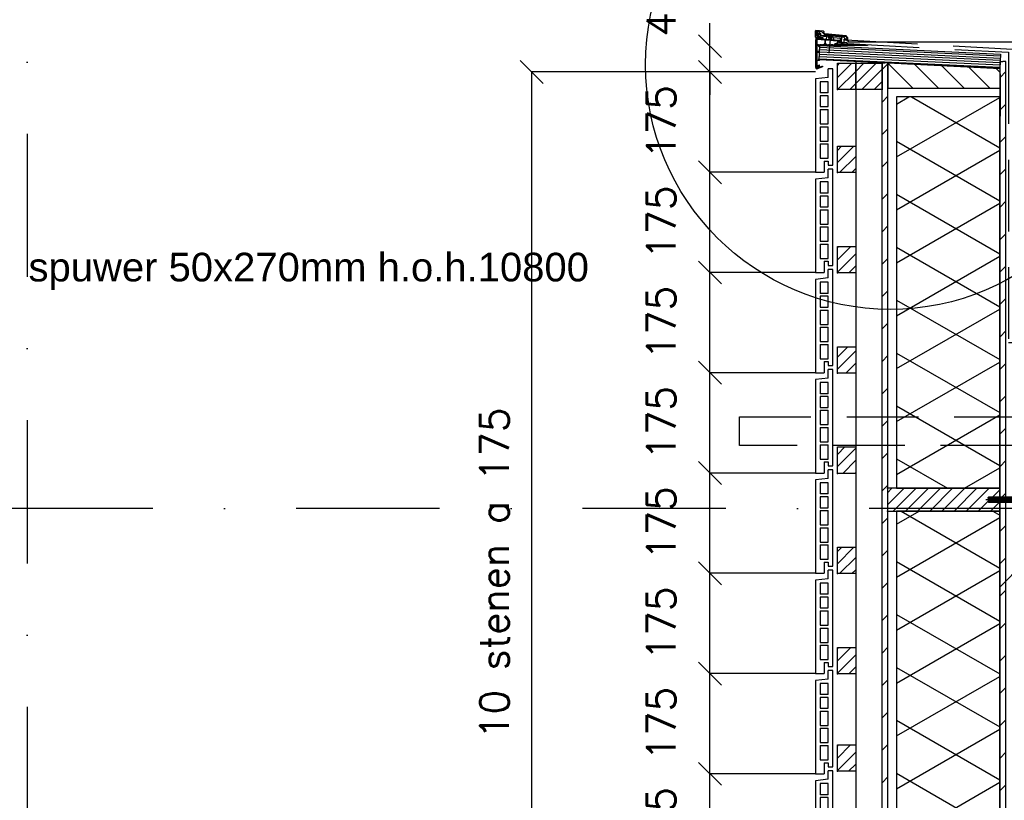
# Model space of a CAD drawing. Extents: x 151406 to 360561, y 44436 to 197234.
# Tile 22 of 57: x 157126 to 158845, y 105787 to 107149. Entities that reach past the tile are written whole.
import ezdxf
from ezdxf.enums import TextEntityAlignment as Align

# ---------------------------------------------------------------- set-up
doc = ezdxf.new("R2010")
doc.units = 0
doc.header["$LTSCALE"] = 20
doc.header["$MEASUREMENT"] = 0
doc.header["$PDSIZE"] = -1
for name, pattern in [('CENTER', [5.421053, 3.388158, -0.677632, 0.677632, -0.677632]), ('DASHDOT', [25, 12.5, -6.25, 0, -6.25]), ('DD1', [2.66667, 1.66667, -0.5, 0, -0.5]), ('HIDDEN', [9.375, 6.25, -3.125])]:
    doc.linetypes.add(name, pattern=pattern)
doc.layers.get('0').update_dxf_attribs({"linetype": 'CONTINUOUS'})
doc.layers.get('DEFPOINTS').update_dxf_attribs({"linetype": 'CONTINUOUS'})
for name, color, linetype in [('_DETAILNUMMERS', 4, 'CONTINUOUS'), ('A--A21--_F-23-', 9, 'CONTINUOUS'), ('A--A25--_F--3-', 9, 'CONTINUOUS'), ('A--A42--_F--3-', 9, 'CONTINUOUS'), ('A--A42--_F-23-', 9, 'CONTINUOUS'), ('A--L21--', 3, 'CONTINUOUS'), ('A--L21D1_BUITENWAND', 1, 'CONTINUOUS'), ('A--L21D3_BUITENWAND', 3, 'CONTINUOUS'), ('A--L21DC1_BUITENWAND', 1, 'HIDDEN'), ('A--L25--', 7, 'CONTINUOUS'), ('A--L25--_F-23-', 7, 'CONTINUOUS'), ('A--L27DC4_DAKEN', 4, 'HIDDEN'), ('A--L31--', 2, 'CONTINUOUS'), ('A--L35--', 7, 'CONTINUOUS'), ('A--L35--_F-23-', 7, 'CONTINUOUS'), ('A--L351-_F-23-', 7, 'CONTINUOUS'), ('A--L42--', 7, 'CONTINUOUS'), ('A--L42--_F--3-', 7, 'CONTINUOUS'), ('A--L42--_F-23-', 7, 'CONTINUOUS'), ('A--L47', 7, 'CONTINUOUS'), ('A--M$1A-_F123-', 1, 'CONTINUOUS'), ('A--T$1A-_F123_20', 1, 'CONTINUOUS'), ('STRAMIEN', 8, 'DD1'), ('X--LR---_CP', 7, 'CONTINUOUS')]:
    doc.layers.add(name, color=color, linetype=linetype)
doc.styles.add('ALFA-0_25', font='ROMANS')
doc.styles.add('EB2', font='ARIAL.TTF')
doc.dimstyles.new('STANDARD$0', dxfattribs={"dimscale": 50, "dimtxt": 2.5, "dimasz": 2, "dimexe": 2, "dimexo": 0, "dimgap": 2, "dimtad": 1, "dimdec": 0, "dimzin": 0, "dimdsep": 46, "dimtxsty": 'ALFA-0_25', "dimblk1": 'OBLIQUE', "dimblk2": 'OBLIQUE', "dimsah": 1, "dimcen": -3, "dimdle": 2, "dimclrd": 1, "dimclre": 1, "dimclrt": 2, "dimadec": 0, "dimazin": 0, "dimtfac": 0.666667, "dimtofl": 0, "dimtmove": 2, "dimatfit": 3, "dimldrblk": 'OBLIQUE', "dimfxl": 0, "dimtvp": 0.833333, "dimtolj": 1, "dimtzin": 0, "dimarcsym": 0})
pattern_1 = [(45, (0, 0), (-10.6066, 10.6066), [])]

# ---------------------------------------------------------------- blocks, each defined once
blk = doc.blocks.new('_OBLIQUE')
at = {"color": 0, "linetype": 'ByBlock'}
blk.add_line((-0.5, -0.5), (0.5, 0.5), dxfattribs=at)
blk = doc.blocks.new('*D149')
at = {"layer": 'A--M$1A-_F123-', "color": 1, "lineweight": -2}
for p, q in [((158515.8, 105832.9), (158331.3, 105832.9)), ((158331.3, 105657.9), (158331.3, 105832.9)), ((158515.8, 105657.9), (158331.3, 105657.9))]:
    blk.add_line(p, q, dxfattribs=at)
at = {"layer": 'DEFPOINTS', "color": 0}
for p in [(158331.3, 105832.9), (158515.8, 105832.9), (158515.8, 105657.9)]:
    blk.add_point(p, dxfattribs=at)
at = {"layer": 'A--M$1A-_F123-', "color": 1, "lineweight": -2, "xscale": 40, "yscale": 40, "zscale": 40}
for p, rotation in [((158331.3, 105832.9), 90), ((158331.3, 105657.9), 270)]:
    blk.add_blockref('_OBLIQUE', p, dxfattribs=dict(at, rotation=rotation))
at = {"layer": 'A--M$1A-_F123-', "color": 2, "insert": (158246.3, 105745.4), "char_height": 50, "attachment_point": 5, "rotation": 90, "style": 'ALFA-0_25'}
blk.add_mtext('\\A1;175', dxfattribs=at)
blk = doc.blocks.new('*D150')
at = {"layer": 'A--M$1A-_F123-', "color": 1, "lineweight": -2}
for p, q in [((158515.8, 106007.9), (158331.3, 106007.9)), ((158331.3, 105832.9), (158331.3, 106007.9)), ((158515.8, 105832.9), (158331.3, 105832.9))]:
    blk.add_line(p, q, dxfattribs=at)
at = {"layer": 'DEFPOINTS', "color": 0}
for p in [(158331.3, 106007.9), (158515.8, 106007.9), (158515.8, 105832.9)]:
    blk.add_point(p, dxfattribs=at)
at = {"layer": 'A--M$1A-_F123-', "color": 1, "lineweight": -2, "xscale": 40, "yscale": 40, "zscale": 40}
for p, rotation in [((158331.3, 106007.9), 90), ((158331.3, 105832.9), 270)]:
    blk.add_blockref('_OBLIQUE', p, dxfattribs=dict(at, rotation=rotation))
at = {"layer": 'A--M$1A-_F123-', "color": 2, "insert": (158246.3, 105920.4), "char_height": 50, "attachment_point": 5, "rotation": 90, "style": 'ALFA-0_25'}
blk.add_mtext('\\A1;175', dxfattribs=at)
blk = doc.blocks.new('*D151')
at = {"layer": 'A--M$1A-_F123-', "color": 1, "lineweight": -2}
for p, q in [((158515.8, 106182.9), (158331.3, 106182.9)), ((158331.3, 106007.9), (158331.3, 106182.9)), ((158515.8, 106007.9), (158331.3, 106007.9))]:
    blk.add_line(p, q, dxfattribs=at)
at = {"layer": 'DEFPOINTS', "color": 0}
for p in [(158331.3, 106182.9), (158515.8, 106182.9), (158515.8, 106007.9)]:
    blk.add_point(p, dxfattribs=at)
at = {"layer": 'A--M$1A-_F123-', "color": 1, "lineweight": -2, "xscale": 40, "yscale": 40, "zscale": 40}
for p, rotation in [((158331.3, 106182.9), 90), ((158331.3, 106007.9), 270)]:
    blk.add_blockref('_OBLIQUE', p, dxfattribs=dict(at, rotation=rotation))
at = {"layer": 'A--M$1A-_F123-', "color": 2, "insert": (158246.3, 106095.4), "char_height": 50, "attachment_point": 5, "rotation": 90, "style": 'ALFA-0_25'}
blk.add_mtext('\\A1;175', dxfattribs=at)
blk = doc.blocks.new('*D152')
at = {"layer": 'A--M$1A-_F123-', "color": 1, "lineweight": -2}
for p, q in [((158515.8, 106707.9), (158331.3, 106707.9)), ((158331.3, 106532.9), (158331.3, 106707.9)), ((158515.8, 106532.9), (158331.3, 106532.9))]:
    blk.add_line(p, q, dxfattribs=at)
at = {"layer": 'DEFPOINTS', "color": 0}
for p in [(158331.3, 106707.9), (158515.8, 106707.9), (158515.8, 106532.9)]:
    blk.add_point(p, dxfattribs=at)
at = {"layer": 'A--M$1A-_F123-', "color": 1, "lineweight": -2, "xscale": 40, "yscale": 40, "zscale": 40}
for p, rotation in [((158331.3, 106707.9), 90), ((158331.3, 106532.9), 270)]:
    blk.add_blockref('_OBLIQUE', p, dxfattribs=dict(at, rotation=rotation))
at = {"layer": 'A--M$1A-_F123-', "color": 2, "insert": (158246.3, 106620.4), "char_height": 50, "attachment_point": 5, "rotation": 90, "style": 'ALFA-0_25'}
blk.add_mtext('\\A1;175', dxfattribs=at)
blk = doc.blocks.new('*D153')
at = {"layer": 'A--M$1A-_F123-', "color": 1, "lineweight": -2}
for p, q in [((158515.8, 106357.9), (158331.3, 106357.9)), ((158331.3, 106182.9), (158331.3, 106357.9)), ((158515.8, 106182.9), (158331.3, 106182.9))]:
    blk.add_line(p, q, dxfattribs=at)
at = {"layer": 'DEFPOINTS', "color": 0}
for p in [(158331.3, 106357.9), (158515.8, 106357.9), (158515.8, 106182.9)]:
    blk.add_point(p, dxfattribs=at)
at = {"layer": 'A--M$1A-_F123-', "color": 1, "lineweight": -2, "xscale": 40, "yscale": 40, "zscale": 40}
for p, rotation in [((158331.3, 106357.9), 90), ((158331.3, 106182.9), 270)]:
    blk.add_blockref('_OBLIQUE', p, dxfattribs=dict(at, rotation=rotation))
at = {"layer": 'A--M$1A-_F123-', "color": 2, "insert": (158246.3, 106270.4), "char_height": 50, "attachment_point": 5, "rotation": 90, "style": 'ALFA-0_25'}
blk.add_mtext('\\A1;175', dxfattribs=at)
blk = doc.blocks.new('*D154')
at = {"layer": 'A--M$1A-_F123-', "color": 1, "lineweight": -2}
for p, q in [((158515.8, 106532.9), (158331.3, 106532.9)), ((158331.3, 106357.9), (158331.3, 106532.9)), ((158515.8, 106357.9), (158331.3, 106357.9))]:
    blk.add_line(p, q, dxfattribs=at)
at = {"layer": 'DEFPOINTS', "color": 0}
for p in [(158331.3, 106532.9), (158515.8, 106532.9), (158515.8, 106357.9)]:
    blk.add_point(p, dxfattribs=at)
at = {"layer": 'A--M$1A-_F123-', "color": 1, "lineweight": -2, "xscale": 40, "yscale": 40, "zscale": 40}
for p, rotation in [((158331.3, 106532.9), 90), ((158331.3, 106357.9), 270)]:
    blk.add_blockref('_OBLIQUE', p, dxfattribs=dict(at, rotation=rotation))
at = {"layer": 'A--M$1A-_F123-', "color": 2, "insert": (158246.3, 106445.4), "char_height": 50, "attachment_point": 5, "rotation": 90, "style": 'ALFA-0_25'}
blk.add_mtext('\\A1;175', dxfattribs=at)
blk = doc.blocks.new('*U990')
at = {"layer": 'A--A42--_F-23-', "linetype": 'Continuous'}
h = blk.add_hatch(dxfattribs=at)
h.set_pattern_fill('ALFALINE', color=256, scale=40, style=0)
h.set_pattern_definition([(45, (-158636.81, -101877.898), (-28.284271, 28.284271), [])])
h.paths.add_polyline_path([(0, 0), (-5, 0), (-5, 5196), (0, 5196), (5, 5196), (5, 0)])
at = {"layer": 'A--L42--_F-23-', "color": 2, "linetype": 'Continuous'}
for points in [[(0, 0), (-5, 0), (-5, 5196), (0, 5196)], [(0, 0), (5, 0), (5, 5196), (0, 5196)]]:
    blk.add_lwpolyline(points, dxfattribs=at)
blk = doc.blocks.new('Q031612A')
at = {"layer": 'A--L35--_F-23-', "color": 1, "linetype": 'Continuous'}
for points in [[(0, 0), (0, 11), (-4.5, 11), (-5, 10.5), (-5, -10.5), (-4.5, -11), (0, -11), (0, -4.7), (-4.5, -4.7), (0, -4.7), (0, -11), (-4.5, -11), (-5, -10.5), (-5, -4.2), (-4.5, -4.7), (-5, -5.2)], [(-5, 4.4), (-4.5, 4.9), (-5, 5.4)], [(-4.5, 4.9), (0, 4.9), (0, -4.7)], [(1.7, 4.5), (0.6, -4.4)], [(0.6, 4.5), (0.6, -4.4)], [(3.2, 4.5), (2.1, -4.4)], [(4.7, 4.5), (3.6, -4.4)], [(6.2, 4.5), (5.1, -4.4)], [(7.7, 4.5), (6.6, -4.4)], [(9.2, 4.5), (8.1, -4.4)], [(10.7, 4.5), (9.6, -4.4)], [(12.3, 4.5), (11.2, -4.4)], [(13.8, 4.5), (12.7, -4.4)], [(15.3, 4.5), (14.2, -4.4)], [(16.8, 4.5), (15.7, -4.4)], [(18.3, 4.5), (17.2, -4.4)], [(19.8, 4.5), (18.7, -4.4)], [(21.3, 4.5), (20.2, -4.4)], [(22.8, 4.5), (21.7, -4.4)], [(24.3, 4.5), (23.2, -4.4)], [(25.9, 4.5), (24.8, -4.4)], [(27.4, 4.5), (26.3, -4.4)], [(28.9, 4.5), (27.8, -4.4)], [(30.4, 4.5), (29.3, -4.4)], [(31.9, 4.5), (30.8, -4.4)], [(33.4, 4.5), (32.3, -4.4)], [(34.9, 4.5), (33.8, -4.4)], [(36.4, 4.5), (35.3, -4.4)], [(37.9, 4.5), (36.8, -4.4)], [(39.5, 4.5), (38.4, -4.4)], [(41, 4.5), (39.9, -4.4)], [(42.5, 4.5), (41.4, -4.4)], [(44, 4.5), (42.9, -4.4)], [(45.5, 4.5), (44.4, -4.4)], [(47, 4.5), (45.9, -4.4)], [(47.6, -2.8), (47.5, -4.1)]]:
    blk.add_lwpolyline(points, dxfattribs=at)
blk.add_lwpolyline([(47.6, 4), (47.1, 4.5), (0, 4.5), (0, -4.4), (47.1, -4.4), (47.6, -3.9)], close=True, dxfattribs=at)
at = {"layer": 'A--L351-_F-23-', "color": 1, "linetype": 'DASHDOT'}
blk.add_lwpolyline([(-7.9, 0), (51.6, 0)], dxfattribs=at)
at = {"layer": 'X--LR---_CP', "color": 1, "linetype": 'DASHDOT'}
blk.add_point((0, 0), dxfattribs=at)
blk.add_point((0, 0), dxfattribs=at)
blk.add_point((0, 0), dxfattribs=at)
blk = doc.blocks.new('*D158')
at = {"layer": 'A--M$1A-_F123-', "color": 1, "lineweight": -2}
for p, q in [((158441, 107057.9), (158020.2, 107057.9)), ((158020.2, 105307.9), (158020.2, 107057.9)), ((158441, 105307.9), (158020.2, 105307.9))]:
    blk.add_line(p, q, dxfattribs=at)
at = {"layer": 'DEFPOINTS', "color": 0}
for p in [(158020.2, 107057.9), (158441, 107057.9), (158441, 105307.9)]:
    blk.add_point(p, dxfattribs=at)
at = {"layer": 'A--M$1A-_F123-', "color": 1, "lineweight": -2, "xscale": 40, "yscale": 40, "zscale": 40}
for p, rotation in [((158020.2, 107057.9), 90), ((158020.2, 105307.9), 270)]:
    blk.add_blockref('_OBLIQUE', p, dxfattribs=dict(at, rotation=rotation))
at = {"layer": 'A--M$1A-_F123-', "color": 2, "insert": (157955.2, 106182.9), "char_height": 50, "attachment_point": 5, "rotation": 90, "style": 'ALFA-0_25'}
blk.add_mtext('\\A1;10 stenen a 175', dxfattribs=at)
blk = doc.blocks.new('*D159')
at = {"layer": 'A--M$1A-_F123-', "color": 1, "lineweight": -2}
for p, q in [((158515.8, 106882.9), (158331.3, 106882.9)), ((158331.3, 106707.9), (158331.3, 106882.9)), ((158515.8, 106707.9), (158331.3, 106707.9))]:
    blk.add_line(p, q, dxfattribs=at)
at = {"layer": 'DEFPOINTS', "color": 0}
for p in [(158331.3, 106882.9), (158515.8, 106882.9), (158515.8, 106707.9)]:
    blk.add_point(p, dxfattribs=at)
at = {"layer": 'A--M$1A-_F123-', "color": 1, "lineweight": -2, "xscale": 40, "yscale": 40, "zscale": 40}
for p, rotation in [((158331.3, 106882.9), 90), ((158331.3, 106707.9), 270)]:
    blk.add_blockref('_OBLIQUE', p, dxfattribs=dict(at, rotation=rotation))
at = {"layer": 'A--M$1A-_F123-', "color": 2, "insert": (158246.3, 106795.4), "char_height": 50, "attachment_point": 5, "rotation": 90, "style": 'ALFA-0_25'}
blk.add_mtext('\\A1;175', dxfattribs=at)
blk = doc.blocks.new('*D160')
at = {"layer": 'A--M$1A-_F123-', "color": 1, "lineweight": -2}
for p, q in [((158515.8, 106707.9), (158331.3, 106707.9)), ((158331.3, 106532.9), (158331.3, 106707.9)), ((158515.8, 106532.9), (158331.3, 106532.9))]:
    blk.add_line(p, q, dxfattribs=at)
at = {"layer": 'DEFPOINTS', "color": 0}
for p in [(158331.3, 106707.9), (158515.8, 106707.9), (158515.8, 106532.9)]:
    blk.add_point(p, dxfattribs=at)
at = {"layer": 'A--M$1A-_F123-', "color": 1, "lineweight": -2, "xscale": 40, "yscale": 40, "zscale": 40}
for p, rotation in [((158331.3, 106707.9), 90), ((158331.3, 106532.9), 270)]:
    blk.add_blockref('_OBLIQUE', p, dxfattribs=dict(at, rotation=rotation))
at = {"layer": 'A--M$1A-_F123-', "color": 2, "insert": (158246.3, 106620.4), "char_height": 50, "attachment_point": 5, "rotation": 90, "style": 'ALFA-0_25'}
blk.add_mtext('\\A1;175', dxfattribs=at)
blk = doc.blocks.new('*D161')
at = {"layer": 'A--M$1A-_F123-', "color": 1, "lineweight": -2}
for p, q in [((158515.8, 107057.9), (158331.3, 107057.9)), ((158331.3, 106882.9), (158331.3, 107057.9)), ((158515.8, 106882.9), (158331.3, 106882.9))]:
    blk.add_line(p, q, dxfattribs=at)
at = {"layer": 'DEFPOINTS', "color": 0}
for p in [(158331.3, 107057.9), (158515.8, 107057.9), (158515.8, 106882.9)]:
    blk.add_point(p, dxfattribs=at)
at = {"layer": 'A--M$1A-_F123-', "color": 1, "lineweight": -2, "xscale": 40, "yscale": 40, "zscale": 40}
for p, rotation in [((158331.3, 107057.9), 90), ((158331.3, 106882.9), 270)]:
    blk.add_blockref('_OBLIQUE', p, dxfattribs=dict(at, rotation=rotation))
at = {"layer": 'A--M$1A-_F123-', "color": 2, "insert": (158246.3, 106970.4), "char_height": 50, "attachment_point": 5, "rotation": 90, "style": 'ALFA-0_25'}
blk.add_mtext('\\A1;175', dxfattribs=at)
blk = doc.blocks.new('NH40_196')
at = {"layer": 'A--A25--_F--3-'}
h = blk.add_hatch(dxfattribs=at)
h.set_pattern_fill('ALFALINE', color=256, scale=15, style=0, pattern_type=2)
h.set_pattern_definition([(45, (-6, 0), (-10.6066, 10.6066), [])])
h.paths.add_polyline_path([(0, 0), (0, 196), (40, 196), (40, 0)])
at = {"layer": 'A--L25--_F-23-', "color": 2, "linetype": 'Continuous'}
blk.add_lwpolyline([(0, 0), (0, 196), (40, 196), (40, 0)], close=True, dxfattribs=at)
at = {"layer": 'X--LR---_CP'}
for p in [(0, 0), (0, 0), (40, 0)]:
    blk.add_point(p, dxfattribs=at)
blk = doc.blocks.new('*U975')
at = {"layer": 'A--A42--_F-23-', "linetype": 'Continuous'}
h = blk.add_hatch(dxfattribs=at)
h.set_pattern_fill('ALFALINE', color=256, scale=40, style=0)
h.set_pattern_definition([(45, (-158842.765, -102755.898), (-28.284271, 28.284271), [])])
h.paths.add_polyline_path([(0, 0), (-5, 0), (-5, 4320), (0, 4320), (5, 4320), (5, 0)])
at = {"layer": 'A--L42--_F-23-', "color": 2, "linetype": 'Continuous'}
for points in [[(0, 0), (-5, 0), (-5, 4320), (0, 4320)], [(0, 0), (5, 0), (5, 4320), (0, 4320)]]:
    blk.add_lwpolyline(points, dxfattribs=at)
blk = doc.blocks.new('E100606D_8713350')
at = {"color": 0}
blk.add_lwpolyline([(17.9, 1.6), (20.2, 1.6), (20, 1.8, -0.57735), (20.2, 2.1), (21.5, 2.1), (22.8, 2.1, -0.57735), (23, 1.8), (22.9, 1.6), (25.2, 1.6), (25, 1.8, -0.57735), (25.2, 2.1), (26.5, 2.1), (27.8, 2.1, -0.57735), (28, 1.8), (27.9, 1.6), (30.2, 1.6), (30, 1.8, -0.57735), (30.2, 2.1), (31.5, 2.1), (32.8, 2.1, -0.57735), (33, 1.8), (32.9, 1.6), (35.2, 1.6), (35, 1.8, -0.57735), (35.2, 2.1), (36.5, 2.1), (37.8, 2.1, -0.57735), (38, 1.8), (37.9, 1.6), (40.2, 1.6), (40, 1.8, -0.57735), (40.2, 2.1), (41.5, 2.1), (42.8, 2.1, -0.57735), (43, 1.8), (42.9, 1.6), (45.2, 1.6), (45, 1.8, -0.57735), (45.2, 2.1), (46.5, 2.1), (47.8, 2.1, -0.57735), (48, 1.8), (47.9, 1.6), (50.2, 1.6), (50, 1.8, -0.57735), (50.2, 2.1), (51.5, 2.1), (52.8, 2.1, -0.57735), (53, 1.8), (52.9, 1.6), (55.2, 1.6), (55, 1.8, -0.57735), (55.2, 2.1), (56.5, 2.1), (57.8, 2.1, -0.57735), (58, 1.8), (57.9, 1.6), (60.2, 1.6), (60, 1.8, -0.57735), (60.2, 2.1), (61.5, 2.1), (62.8, 2.1, -0.57735), (63, 1.8), (62.9, 1.6), (65.2, 1.6), (65, 1.8, -0.57735), (65.2, 2.1), (66.5, 2.1), (67.8, 2.1, -0.57735), (68, 1.8), (67.9, 1.6), (70.2, 1.6), (70, 1.8, -0.57735), (70.2, 2.1), (71.5, 2.1), (72.8, 2.1, -0.57735), (73, 1.8), (72.9, 1.6), (78.3, 0.6, -0.912623), (78.3, 0.1), (-5.3, 0.1, 0.414214), (-5.8, -0.4), (-5.8, -1.4, -0.414214), (-6.3, -1.9, -0.414214), (-6.8, -1.4), (-6.8, -0.4, 0.414214), (-7.3, 0.1), (-9.5, 0.1, 0.414214), (-10, -0.4), (-10, -24.7, 0.414214), (-9.5, -25.2), (-7.3, -25.2, 0.414214), (-6.8, -24.7), (-6.8, -23.7, -0.414214), (-6.3, -23.2, -0.414214), (-5.8, -23.7), (-5.8, -25.7, -0.414214), (-6.3, -26.2), (-9.5, -26.2, 0.414214), (-10, -26.7), (-10, -38.7, 0.534511), (-9.3, -39.1), (-1, -35.7, -0.534511), (0, -36.4, -0.303347), (-0.4, -37.1), (-9.4, -40.8, -0.534511), (-11.5, -39.4), (-11.5, 12.6, -0.414214), (-10, 14.1), (0, 14.1, -0.414214), (0.5, 13.6), (0.5, 13.1, -0.414214), (0, 12.6), (-9.5, 12.6, 0.414214), (-10, 12.1), (-10, 2.6, 0.414214), (-9.5, 2.1), (-8.5, 2.1), (-7.2, 2.1, -0.57735), (-7, 1.8), (-7.1, 1.6), (-4.8, 1.6), (-5, 1.8, -0.57735), (-4.8, 2.1), (-3.5, 2.1), (-2.2, 2.1, -0.57735), (-2, 1.8), (-2.1, 1.6), (0.2, 1.6), (0, 1.8, -0.57735), (0.2, 2.1), (1.5, 2.1), (2.8, 2.1, -0.57735), (3, 1.8), (2.9, 1.6), (5.2, 1.6), (5, 1.8, -0.57735), (5.2, 2.1), (6.5, 2.1), (7.8, 2.1, -0.57735), (8, 1.8), (7.9, 1.6), (10.2, 1.6), (10, 1.8, -0.57735), (10.2, 2.1), (11.5, 2.1), (12.8, 2.1, -0.57735), (13, 1.8), (12.9, 1.6), (15.2, 1.6), (15, 1.8, -0.57735), (15.2, 2.1), (16.5, 2.1), (17.8, 2.1, -0.57735), (18, 1.8)], format="xyb", close=True, dxfattribs=at)
blk = doc.blocks.new('ARGETON175')
at = {"layer": 'A--L21D3_BUITENWAND'}
for p, q in [((0, 168), (-8, 168)), ((-8, 153), (-8, 168)), ((0, 0), (0, 168)), ((-8, 153), (-30, 150.5)), ((-30, 150.5), (-30, -12.5)), ((-22, 145.5), (-22, 126)), ((-8, 145.5), (-22, 145.5)), ((-8, 126), (-8, 145.5)), ((-8, 126), (-22, 126)), ((-8, 121), (-22, 121)), ((-22, 121), (-22, 102)), ((-8, 102), (-8, 121)), ((-22, 102), (-8, 102)), ((-22, 97), (-22, 72)), ((-22, 97), (-8, 97)), ((-8, 72), (-8, 97)), ((-22, 72), (-8, 72)), ((-22, 67), (-22, 42)), ((-22, 67), (-8, 67)), ((-8, 42), (-8, 67)), ((-22, 42), (-8, 42)), ((-22, 37), (-22, 12)), ((-22, 37), (-8, 37)), ((-8, 12), (-8, 37)), ((-22, 12), (-8, 12)), ((-15, 7), (-15, -12.5)), ((-15, 7), (-8, 7)), ((-8, 7), (-8, 0)), ((-8, 0), (0, 0)), ((-30, -12.5), (-15, -12.5))]:
    blk.add_line(p, q, dxfattribs=at)
blk = doc.blocks.new('Q020261-')
at = {"layer": 'A--A25--_F--3-'}
h = blk.add_hatch(dxfattribs=at)
h.set_pattern_fill('ALFALINE', color=256, scale=15, style=0, pattern_type=2)
h.set_pattern_definition(pattern_1)
h.paths.add_polyline_path([(0, 0), (0, 46), (46, 46), (46, 0)])
at = {"layer": 'A--L25--_F-23-', "color": 2, "linetype": 'Continuous'}
blk.add_lwpolyline([(0, 0), (0, 46), (46, 46), (46, 0)], close=True, dxfattribs=at)
at = {"layer": 'X--LR---_CP'}
for p in [(0, 0), (0, 0), (46, 0)]:
    blk.add_point(p, dxfattribs=at)
blk = doc.blocks.new('HOUT46X32')
at = {"layer": 'A--A25--_F--3-'}
h = blk.add_hatch(dxfattribs=at)
h.set_pattern_fill('ALFALINE', color=256, scale=15, style=0, pattern_type=2)
h.set_pattern_definition(pattern_1)
h.paths.add_polyline_path([(0, 0), (0, 46), (32, 46), (32, 0)])
at = {"layer": 'A--L25--_F-23-', "color": 2, "linetype": 'Continuous'}
blk.add_lwpolyline([(0, 0), (0, 46), (32, 46), (32, 0)], close=True, dxfattribs=at)
at = {"layer": 'X--LR---_CP'}
for p in [(0, 0), (0, 0), (32, 0)]:
    blk.add_point(p, dxfattribs=at)
blk = doc.blocks.new('*D449')
at = {"color": 1, "linetype": 'ByBlock'}
blk.add_line((158857.8, 106179.4), (159089.3, 106179.4), dxfattribs=at)
at = {"layer": 'DEFPOINTS', "color": 0, "linetype": 'ByBlock'}
for p in [(158857.8, 106179.4), (159089.3, 106179.4), (159089.3, 106179.4)]:
    blk.add_point(p, dxfattribs=at)
at = {"color": 1, "linetype": 'ByBlock', "xscale": 40, "yscale": 40, "zscale": 40, "rotation": 180}
blk.add_blockref('_OBLIQUE', (158857.8, 106179.4), dxfattribs=at)
at = {"color": 1, "linetype": 'ByBlock', "xscale": 40, "yscale": 40, "zscale": 40}
blk.add_blockref('_OBLIQUE', (159089.3, 106179.4), dxfattribs=at)
at = {"color": 2, "linetype": 'ByBlock', "insert": (158973.5, 106244.4), "char_height": 50, "attachment_point": 5, "style": 'ALFA-0_25'}
blk.add_mtext('\\A1;232', dxfattribs=at)
blk = doc.blocks.new('*D451')
at = {"color": 1, "linetype": 'ByBlock'}
for p, q in [((158331.3, 107102.9), (158331.3, 107142.9)), ((158331.3, 107057.9), (158331.3, 107102.9)), ((158331.3, 107057.9), (158331.3, 107017.9))]:
    blk.add_line(p, q, dxfattribs=at)
at = {"layer": 'DEFPOINTS', "color": 0, "linetype": 'ByBlock'}
for p in [(158331.3, 107102.9), (158331.3, 107102.9), (158331.3, 107057.9)]:
    blk.add_point(p, dxfattribs=at)
at = {"color": 1, "linetype": 'ByBlock', "xscale": 40, "yscale": 40, "zscale": 40}
for p, rotation in [((158331.3, 107102.9), 270), ((158331.3, 107057.9), 90)]:
    blk.add_blockref('_OBLIQUE', p, dxfattribs=dict(at, rotation=rotation))
at = {"color": 2, "linetype": 'ByBlock', "insert": (158246.3, 107162.6), "char_height": 50, "attachment_point": 5, "rotation": 90, "style": 'ALFA-0_25'}
blk.add_mtext('\\A1;45', dxfattribs=at)

msp = doc.modelspace()

# ---------------------------------------------------------------- hatches: boundary and pattern name
at = {"layer": 'A--A21--_F-23-'}
h = msp.add_hatch(dxfattribs=at)
h.set_pattern_fill('ALFAISO', color=256, scale=80, angle=270, style=0, pattern_type=2)
h.set_pattern_definition([(330, (46200.89, 3462), (40, 69.282032), []), (30, (46200.89, 3462), (-40, 69.282032), [])])
h.paths.add_polyline_path([(158837.309, 107014.4), (158657.309, 107014.4), (158657.309, 106331.263), (158837.309, 106331.263)])
h = msp.add_hatch(dxfattribs=at)
h.set_pattern_fill('ALFAISO', color=256, scale=80, angle=270, style=0, pattern_type=2)
h.set_pattern_definition([(330, (46200.89, 2728.635), (40, 69.282032), []), (30, (46200.89, 2728.635), (-40, 69.282032), [])])
h.paths.add_polyline_path([(158837.309, 106291.263), (158657.309, 106291.263), (158657.309, 105377.898), (158837.309, 105377.898)])
at = {"layer": 'A--A25--_F--3-'}
h = msp.add_hatch(dxfattribs=at)
h.set_pattern_fill('ANSI31', color=256, scale=10, angle=90, style=0)
h.set_pattern_definition([(135, (176919.19, 93779.83), (-22.45064, -22.45064), [])])
h.paths.add_polyline_path([(158641.81, 107029.398), (158837.849, 107029.444), (158837.81, 107063.398), (158641.81, 107073.398)])
at = {"layer": 'A--A42--_F--3-'}
h = msp.add_hatch(dxfattribs=at)
h.set_pattern_fill('ALFALINE', color=256, scale=4, angle=132.313203, style=0, pattern_type=2)
h.set_pattern_definition([(177.3132, (158511.9596, 107085.4984), (-0.187505, -3.995603), [])])
h.paths.add_polyline_path([(158522.594, 107084.999), (158523.485, 107103.978), (158838.747, 107089.184), (158837.857, 107070.205), (158837.575, 107064.211), (158522.313, 107079.006)])

# ---------------------------------------------------------------- linework, layer by layer
at = {"color": 0}
for p, q in [((158515.312, 107129.123), (158515.312, 107118.923)), ((158529.831, 107128.944), (158516.399, 107130.119)), ((158516.662, 107124.476), (158516.662, 107128.195)), ((158519.515, 107124.213), (158516.808, 107121.506)), ((158516.884, 107127.216), (158517.991, 107128.323)), ((158519.825, 107126.155), (158516.976, 107126.881)), ((158526.569, 107127.874), (158517.205, 107128.694)), ((158519.32, 107125.927), (158517.515, 107124.122)), ((158517.991, 107128.323), (158521.225, 107128.04)), ((158519.662, 107124.567), (158519.662, 107125.786)), ((158519.825, 107117.424), (158519.825, 107126.155)), ((158524.984, 107124.281), (158521.225, 107128.04)), ((158521.225, 107116.753), (158521.225, 107124.853)), ((158521.269, 107117.295), (158521.933, 107124.888)), ((158522.079, 107125.206), (158523.786, 107123.5)), ((158522.274, 107125.012), (158525.326, 107121.959)), ((158523.786, 107123.5), (158524.587, 107123.429)), ((158531.355, 107123.089), (158526.569, 107127.874)), ((158531.962, 107124.391), (158529.633, 107126.72)), ((158530.928, 107127.848), (158529.831, 107128.944)), ((158530.03, 107127.572), (158530.769, 107127.507)), ((158531.355, 107123.089), (158568.462, 107119.843)), ((158569.102, 107121.142), (158531.962, 107124.391)), ((158519.825, 107117.424), (158515.525, 107113.124)), ((158515.525, 107113.124), (158515.525, 107065.944)), ((158516.165, 107118.57), (158516.662, 107119.066)), ((158516.662, 107119.066), (158516.662, 107121.152)), ((158519.429, 107115.047), (158516.925, 107112.544)), ((158516.925, 107094.244), (158516.925, 107112.544)), ((158519.429, 107115.047), (158531.369, 107114.002)), ((158522.178, 107116.212), (158521.269, 107117.295)), ((158521.682, 107116.255), (158556.946, 107113.17)), ((158522.178, 107116.212), (158523.174, 107116.125)), ((158523.174, 107116.125), (158523.523, 107120.11)), ((158535.477, 107119.064), (158523.523, 107120.11)), ((158525.326, 107121.959), (158537.644, 107120.882)), ((158531.043, 107106.894), (158530.552, 107106.044)), ((158530.725, 107105.744), (158534.325, 107105.744)), ((158531.825, 107107.144), (158531.476, 107107.144)), ((158531.825, 107113.504), (158531.825, 107107.144)), ((158533.225, 107107.144), (158533.225, 107113.294)), ((158533.575, 107107.144), (158533.225, 107107.144)), ((158533.769, 107113.792), (158554.166, 107112.008)), ((158534.499, 107106.044), (158534.008, 107106.894)), ((158535.128, 107115.079), (158535.477, 107119.064)), ((158535.128, 107115.079), (158539.113, 107114.73)), ((158537.546, 107119.77), (158537.644, 107120.882)), ((158537.546, 107119.77), (158545.516, 107119.072)), ((158539.331, 107117.221), (158537.546, 107119.77)), ((158537.644, 107120.882), (158541.628, 107120.533)), ((158539.113, 107114.73), (158539.331, 107117.221)), ((158543.316, 107116.872), (158539.331, 107117.221)), ((158545.613, 107120.185), (158541.628, 107120.533)), ((158543.316, 107116.872), (158543.098, 107114.382)), ((158543.098, 107114.382), (158547.083, 107114.033)), ((158545.516, 107119.072), (158543.316, 107116.872)), ((158545.613, 107120.185), (158545.516, 107119.072)), ((158561.552, 107118.79), (158545.613, 107120.185)), ((158547.083, 107114.033), (158547.431, 107118.018)), ((158547.431, 107118.018), (158559.386, 107116.972)), ((158549.649, 107107.144), (158549.014, 107106.044)), ((158549.187, 107105.744), (158552.987, 107105.744)), ((158552.179, 107107.144), (158549.649, 107107.144)), ((158554.556, 107111.26), (158552.179, 107107.144)), ((158552.987, 107105.744), (158554.611, 107108.556)), ((158552.987, 107105.744), (158570.525, 107105.744)), ((158554.611, 107108.556), (158569.611, 107107.244)), ((158557.102, 107112.871), (158555.54, 107110.166)), ((158570.241, 107108.594), (158555.696, 107109.866)), ((158556.386, 107110.208), (158558.776, 107109.999)), ((158558.776, 107109.999), (158559.386, 107116.972)), ((158558.776, 107109.999), (158560.768, 107109.824)), ((158560.768, 107109.824), (158561.552, 107118.79)), ((158560.768, 107109.824), (158565.456, 107109.414)), ((158564.636, 107118.52), (158561.552, 107118.79)), ((158565.456, 107109.414), (158565.979, 107115.392)), ((158565.979, 107115.392), (158566.975, 107115.305)), ((158566.049, 107114.854), (158566.952, 107113.952)), ((158567.062, 107116.301), (158566.1, 107117.675)), ((158570.418, 107115.004), (158566.288, 107115.365)), ((158566.952, 107113.952), (158570.22, 107113.666)), ((158566.975, 107115.305), (158567.062, 107116.301)), ((158568.462, 107119.843), (158570.962, 107117.114)), ((158572.312, 107117.639), (158569.102, 107121.142)), ((158569.611, 107107.244), (158570.525, 107106.329)), ((158570.22, 107113.666), (158572.418, 107111.468)), ((158572.408, 107106.427), (158570.241, 107108.594)), ((158570.525, 107106.329), (158570.525, 107105.744)), ((158570.525, 107105.744), (158572.125, 107105.744)), ((158570.962, 107117.114), (158570.962, 107115.502)), ((158572.312, 107113.483), (158572.312, 107117.639)), ((158573.272, 107112.523), (158572.312, 107113.483)), ((158573.272, 107111.822), (158573.272, 107112.523)), ((158516.925, 107068.494), (158516.925, 107092.494)), ((158516.925, 107092.494), (158522.025, 107092.494)), ((158522.025, 107093.744), (158517.425, 107093.744)), ((158522.525, 107092.994), (158522.525, 107093.244)), ((158521.275, 107068.494), (158516.925, 107068.494)), ((158516.925, 107066.944), (158516.925, 107067.244)), ((158516.925, 107067.244), (158522.025, 107067.244)), ((158521.275, 107069.494), (158521.275, 107068.494)), ((158522.025, 107069.994), (158521.775, 107069.994)), ((158522.525, 107067.744), (158522.525, 107069.494))]:
    msp.add_line(p, q, dxfattribs=at)
at = {"color": 0, "linetype": 'CENTER'}
msp.add_line((158541.628, 107120.533), (158539.019, 107090.713), dxfattribs=at)
at = {"color": 0}
for centre, radius, start, end in [((158516.312, 107129.123), 1, 85, 180), ((158517.162, 107128.195), 0.5, 85, 180), ((158517.162, 107124.476), 0.5, 180, 315), ((158517.025, 107127.075), 0.2, 135, 255.70564), ((158519.462, 107125.786), 0.2, 0, 135), ((158519.162, 107124.567), 0.5, 315, 0), ((158521.725, 107124.853), 0.5, 45, 180), ((158522.132, 107124.87), 0.2, 45, 175), ((158524.631, 107123.928), 0.5, 265, 45), ((158529.987, 107127.073), 0.5, 85, 225), ((158530.787, 107127.706), 0.2, 265, 45), ((158515.812, 107118.923), 0.5, 180, 315), ((158517.162, 107121.152), 0.5, 135, 180), ((158521.725, 107116.753), 0.5, 180, 265), ((158530.725, 107105.944), 0.2, 150, 270), ((158531.476, 107106.644), 0.5, 90, 150), ((158531.325, 107113.504), 0.5, 0, 85), ((158533.725, 107113.294), 0.5, 85, 180), ((158533.575, 107106.644), 0.5, 30, 90), ((158534.325, 107105.944), 0.2, 270, 30), ((158549.187, 107105.944), 0.2, 150, 270), ((158554.123, 107111.51), 0.5, 330, 85), ((158555.714, 107110.066), 0.2, 150, 265), ((158556.43, 107110.706), 0.5, 150, 265), ((158556.929, 107112.971), 0.2, 0, 85), ((158556.929, 107112.971), 0.2, 330, 0), ((158564.462, 107116.528), 2, 35, 85), ((158566.262, 107115.066), 0.3, 85, 225), ((158570.462, 107115.502), 0.5, 265, 0), ((158572.125, 107106.144), 0.4, 270, 0), ((158572.125, 107106.144), 0.4, 0, 45), ((158572.772, 107111.822), 0.5, 225, 315), ((158572.772, 107111.822), 0.5, 315, 0), ((158517.425, 107094.244), 0.5, 180, 270), ((158522.025, 107093.244), 0.5, 0, 90), ((158522.025, 107092.994), 0.5, 270, 0), ((158515.725, 107065.944), 0.2, 180, 270), ((158515.725, 107066.944), 1.2, 270, 0), ((158521.775, 107069.494), 0.5, 90, 180), ((158522.025, 107069.494), 0.5, 0, 90), ((158522.025, 107067.744), 0.5, 270, 0)]:
    msp.add_arc(centre, radius, start, end, dxfattribs=at)
at = {"layer": '_DETAILNUMMERS'}
msp.add_circle((158646.239, 107070.736), 427.262, dxfattribs=at)
at = {"layer": 'A--L21--'}
for points in [[(158837.309, 107014.4), (158657.309, 107014.4), (158657.309, 106331.263), (158837.309, 106331.263)], [(158837.309, 106291.263), (158657.309, 106291.263), (158657.309, 105377.898), (158837.309, 105377.898)]]:
    msp.add_lwpolyline(points, close=True, dxfattribs=at)
at = {"layer": 'A--L21D1_BUITENWAND'}
msp.add_line((158571.979, 107110.664), (166754.265, 107110.664), dxfattribs=at)
at = {"layer": 'A--L21DC1_BUITENWAND'}
msp.add_lwpolyline([(158382.712, 106405.898), (158382.712, 106455.898), (158996.315, 106455.898), (158996.315, 106518.915), (159046.315, 106518.898), (159046.315, 106405.898)], close=True, dxfattribs=at)
at = {"layer": 'A--L25--_F-23-', "color": 2, "linetype": 'Continuous'}
for p, q in [((158641.806, 106980.765), (158641.805, 107073.399)), ((158837.8, 107054.442), (158837.806, 106980.765)), ((158641.806, 106968.527), (158641.806, 107042.162)), ((158651.806, 107029.4), (158837.806, 107029.441))]:
    msp.add_line(p, q, dxfattribs=at)
msp.add_lwpolyline([(158641.81, 107029.398), (158837.849, 107029.444), (158837.81, 107063.398), (158641.81, 107073.398)], close=True, dxfattribs=at)
at = {"layer": 'A--L27DC4_DAKEN'}
msp.add_line((158568.829, 107113.75), (158859.681, 107097.674), dxfattribs=at)
msp.add_lwpolyline([(158571.968, 107107.705), (158852.576, 107092.195), (158852.309, 106585.567), (166736.81, 106585.648)], dxfattribs=at)
at = {"layer": 'A--L31--'}
msp.add_line((158585.81, 107076.026), (158585.81, 101888.661), dxfattribs=at)
at = {"layer": 'A--L42--_F--3-', "color": 3, "linetype": 'Continuous'}
msp.add_line((158837.575, 107064.211), (158522.313, 107079.006), dxfattribs=at)
msp.add_lwpolyline([(158522.313, 107079.006), (158523.485, 107103.978), (158838.747, 107089.184), (158837.575, 107064.211)], dxfattribs=at)
at = {"layer": 'STRAMIEN', "linetype": 'DASHDOT'}
for p, q in [((157139.265, 109950.716), (157139.265, 90604.885)), ((185864.606, 106295.898), (151406.443, 106295.898))]:
    msp.add_line(p, q, dxfattribs=at)
at = {"layer": 'X--LR---_CP'}
msp.add_point((158641.8, 107039.25), dxfattribs=at)
msp.add_point((158641.8, 107039.25), dxfattribs=at)

# ---------------------------------------------------------------- block references
for p in [(158545.81, 106895.398), (158545.81, 106720.398), (158545.81, 106545.398), (158545.81, 106370.398), (158545.81, 106195.398), (158545.81, 106020.398), (158545.81, 105845.398), (158545.81, 105670.398)]:
    msp.add_blockref('ARGETON175', p)
at = {"layer": 'A--L25--'}
for name, p in [('HOUT46X32', (158553.81, 107027.398)), ('Q020261-', (158585.81, 107027.398)), ('HOUT46X32', (158553.81, 106882.398)), ('HOUT46X32', (158553.81, 106707.398)), ('HOUT46X32', (158553.81, 106532.398)), ('HOUT46X32', (158553.81, 106357.398)), ('HOUT46X32', (158553.81, 106182.398)), ('HOUT46X32', (158553.81, 106007.398)), ('HOUT46X32', (158553.81, 105837.398))]:
    msp.add_blockref(name, p, dxfattribs=at)
at = {"layer": 'A--L25--', "xscale": -1, "rotation": 270}
msp.add_blockref('NH40_196', (158641.309, 106291.263), dxfattribs=at)
at = {"layer": 'A--L35--', "rotation": 180}
msp.add_blockref('Q031612A', (158864.765, 106311.398), dxfattribs=at)
at = {"layer": 'A--L42--'}
for name, p in [('*U990', (158636.81, 101877.898)), ('*U975', (158842.765, 102755.898))]:
    msp.add_blockref(name, p, dxfattribs=at)
at = {"layer": 'A--L47'}
msp.add_blockref('E100606D_8713350', (158528.153, 107103.914), dxfattribs=at)

# ---------------------------------------------------------------- texts
at = {"layer": 'A--T$1A-_F123_20', "style": 'EB2'}
msp.add_text('spuwer 50x270mm h.o.h.10800', height=50, dxfattribs=at).set_placement((158120.128, 106692.357), align=Align.RIGHT)

# ---------------------------------------------------------------- dimensions: what is measured, and where the dimension line sits
at = {"layer": 'A--M$1A-_F123-'}
dim = msp.add_linear_dim(base=(158331.259, 107102.898), p1=(158331.259, 107057.898), p2=(158331.259, 107102.898), angle=90, dimstyle='STANDARD$0', override={"dimscale": 20, "dimexe": 0, "dimexo": 0, "dimcen": 0, "dimdle": 0, "dimclrt": 2, "dimtfac": 0.75, "dimtvp": 1.5}, dxfattribs=at)
dim.commit()
dim.dimension.update_dxf_attribs({"geometry": '*D451', "text_midpoint": (158246.259, 107162.604), "dimtype": 160})
dim = msp.add_linear_dim(base=(158020.161, 107057.898), p1=(158440.989, 105307.898), p2=(158440.989, 107057.898), angle=270, text='10 stenen a 175', dimstyle='STANDARD$0', override={"dimscale": 20, "dimexe": 0, "dimexo": 0, "dimcen": 0, "dimdle": 0, "dimclrt": 2, "dimtfac": 0.75, "dimtvp": 1.5}, dxfattribs=at)
dim.commit()
dim.dimension.update_dxf_attribs({"geometry": '*D158', "text_midpoint": (157955.161, 106182.898)})
for base, p1, p2, picture, middle in [((158331.259, 107057.898), (158515.81, 106882.898), (158515.81, 107057.898), '*D161', (158246.259, 106970.398)), ((158331.259, 106882.898), (158515.81, 106707.898), (158515.81, 106882.898), '*D159', (158246.259, 106795.398)), ((158331.259, 106707.898), (158515.81, 106532.898), (158515.81, 106707.898), '*D152', (158246.259, 106620.398)), ((158331.259, 106707.898), (158515.81, 106532.898), (158515.81, 106707.898), '*D160', (158246.259, 106620.398)), ((158331.259, 106532.898), (158515.81, 106357.898), (158515.81, 106532.898), '*D154', (158246.259, 106445.398)), ((158331.259, 106357.898), (158515.81, 106182.898), (158515.81, 106357.898), '*D153', (158246.259, 106270.398)), ((158331.259, 106182.898), (158515.81, 106007.898), (158515.81, 106182.898), '*D151', (158246.259, 106095.398)), ((158331.259, 106007.898), (158515.81, 105832.898), (158515.81, 106007.898), '*D150', (158246.259, 105920.398)), ((158331.259, 105832.898), (158515.81, 105657.898), (158515.81, 105832.898), '*D149', (158246.259, 105745.398))]:
    dim = msp.add_linear_dim(base=base, p1=p1, p2=p2, angle=270, dimstyle='STANDARD$0', override={"dimscale": 20, "dimexe": 0, "dimexo": 0, "dimcen": 0, "dimdle": 0, "dimclrt": 2, "dimtfac": 0.75, "dimtvp": 1.5}, dxfattribs=at)
    dim.commit()
    dim.dimension.update_dxf_attribs({"geometry": picture, "text_midpoint": middle})
dim = msp.add_linear_dim(base=(159089.264901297, 106179.421607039), p1=(158857.764901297, 106179.421607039), p2=(159089.264901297, 106179.421607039), dimstyle='STANDARD$0', override={"dimscale": 20, "dimexe": 0, "dimexo": 0, "dimcen": 0, "dimdle": 0, "dimclrt": 2, "dimtfac": 0.75, "dimtvp": 1.5}, dxfattribs=at)
dim.commit()
dim.dimension.update_dxf_attribs({"geometry": '*D449', "text_midpoint": (158973.514901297, 106244.421607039)})

doc.saveas('drawing.dxf')
